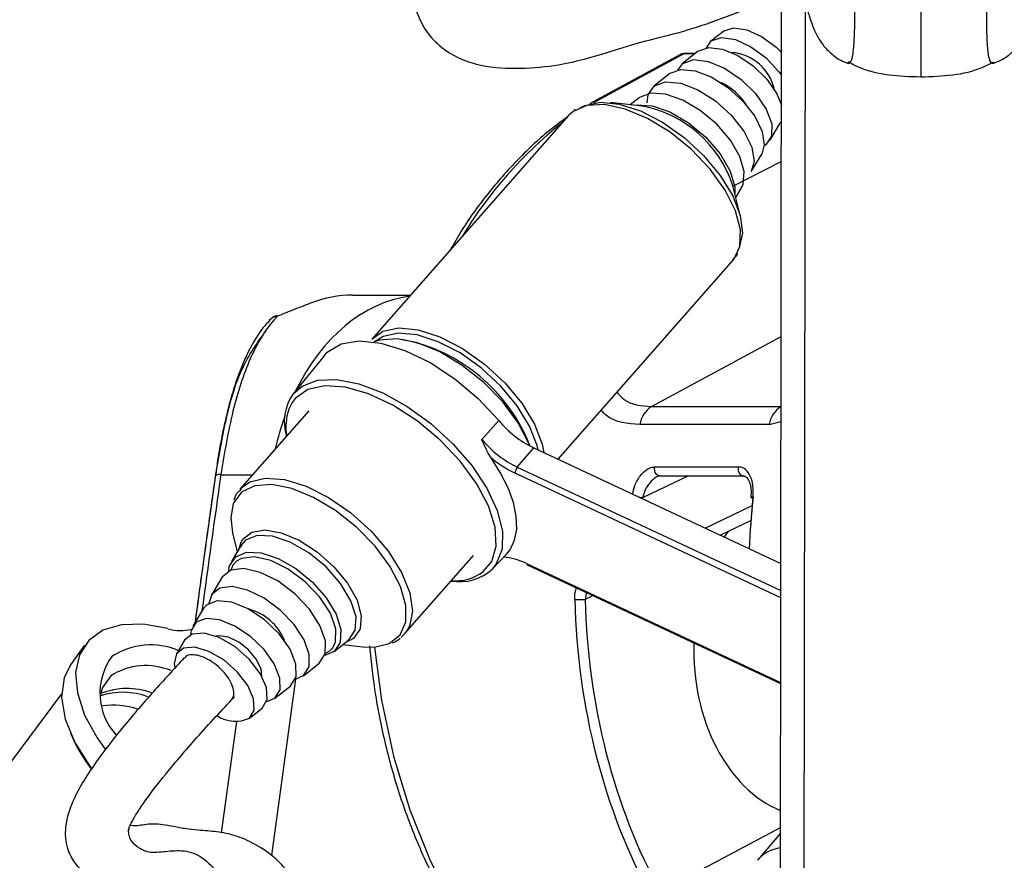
# Model space of a CAD drawing. Header units: millimetres. Extents: x 20 to 22981, y 40 to 19992.
# Tile 8 of 158: x 3953 to 4059, y 6495 to 6586. Entities that reach past the tile are written whole.
import ezdxf

# ---------------------------------------------------------------- set-up
doc = ezdxf.new("R2010")
doc.units = ezdxf.units.MM
doc.header["$LTSCALE"] = 2
doc.layers.add('COMPONENT_GEOMETRY', color=7, linetype='Continuous')
doc.styles.add('SLDTEXTSTYLE0', font='TXT', dxfattribs={"width": 0.75})
doc.dimstyles.new('SLDDIMSTYLE0', dxfattribs={"dimtxt": 100, "dimasz": 6.604, "dimexe": 0, "dimexo": 0.0625, "dimgap": 25, "dimtad": 0, "dimtih": 1, "dimtoh": 1, "dimdec": 0, "dimrnd": 1e-09, "dimzin": 12, "dimdsep": 46, "dimtxsty": 'SLDTEXTSTYLE0', "dimsah": 1, "dimcen": 0.09, "dimadec": 0, "dimazin": 3, "dimtfac": 1, "dimtdec": 0, "dimtofl": 0, "dimtmove": 0, "dimatfit": 3, "dimfxl": 1, "dimfrac": 2, "dimtolj": 1, "dimtzin": 12, "dimarcsym": 0})

# ---------------------------------------------------------------- blocks, each defined once
blk = doc.blocks.new('_D_4')
at = {"layer": 'COMPONENT_GEOMETRY', "color": 7}
for p, q in [((6638.52, 7959.49), (995.17, 7959.49)), ((1001.52, 7959.49), (1001.52, 5203.33)), ((801.45, 5183.02), (770.98, 5183.02)), ((770.98, 5183.02), (770.98, 5024.27)), ((1201.59, 5183.02), (1232.06, 5183.02)), ((1232.06, 5183.02), (1232.06, 5024.27)), ((770.98, 5024.27), (801.45, 5024.27)), ((1232.06, 5024.27), (1201.59, 5024.27)), ((1001.52, 2118.49), (1001.52, 4874.65)), ((6578.75, 2118.49), (995.17, 2118.49))]:
    blk.add_line(p, q, dxfattribs=at)
for points in [[(1001.52, 7959.49), (1000.51, 7952.89), (1002.54, 7952.89)], [(1001.52, 2118.49), (1002.54, 2125.1), (1000.51, 2125.1)]]:
    blk.add_solid(points, dxfattribs=at)
at = {"layer": 'COMPONENT_GEOMETRY', "color": 7, "char_height": 100, "attachment_point": 1, "style": 'SLDTEXTSTYLE0'}
for s, insert in [('9\'6.98"', (801.45, 5153.18)), ('2921mm', (728.74, 5003.56))]:
    blk.add_mtext(s, dxfattribs=dict(at, insert=insert))

msp = doc.modelspace()

# ---------------------------------------------------------------- linework, layer by layer
at = {"color": 7, "linetype": 'Continuous', "lineweight": 25}
for p, q in [((4034.91, 6446.56), (4035.12, 6603.46)), ((4028.87, 6584.52), (4027.5, 6583.45)), ((4026.14, 6582.37), (4024.43, 6581.03)), ((4024.14, 6581.97), (4014.42, 6576.7)), ((4025.81, 6582.12), (4024.74, 6582.12)), ((4023.06, 6579.95), (4021.36, 6578.61)), ((4019.76, 6577.35), (4018.81, 6576.6)), ((4012.89, 6576.07), (4012.77, 6576)), ((4020.11, 6576.45), (4016.7, 6576.84)), ((4012.16, 6575.45), (3991, 6551.36)), ((4012.65, 6575.89), (4012.16, 6575.45)), ((4033.85, 6572.75), (4034.96, 6574.62)), ((4035.07, 6574.84), (4034.96, 6574.62)), ((4031.84, 6569.4), (4032.96, 6571.26)), ((4030.68, 6564.55), (4029.87, 6567.88)), ((4030.18, 6566.61), (4030.8, 6567.65)), ((4011.04, 6538.41), (4029.89, 6559.87)), ((3988.93, 6556.09), (3995.16, 6556.09)), ((3985.84, 6549.57), (3982.52, 6545.47)), ((3984.21, 6543.63), (3976.79, 6535.18)), ((4021.11, 6544.08), (4035.04, 6544.08)), ((4002.84, 6540.54), (4004.67, 6542.57)), ((4033.77, 6542.17), (4019.84, 6542.17)), ((4006.65, 6537.55), (4008.42, 6539.64)), ((4008.42, 6539.64), (4035.01, 6527.17)), ((4021.43, 6537.58), (4030.46, 6537.58)), ((4021.99, 6536.61), (4031.01, 6536.61)), ((4028.49, 6530.23), (4031.8, 6531.81)), ((3976, 6530.5), (3976.5, 6528.44)), ((3976.71, 6528.79), (3976.92, 6529.49)), ((3976.92, 6529.15), (3975.88, 6527.4)), ((3976.88, 6528.99), (3976.98, 6529.14)), ((3994.52, 6519.61), (4001.94, 6528.05)), ((4003.98, 6526.62), (4005.48, 6528.19)), ((4007.72, 6527.05), (4035, 6514.26)), ((3974.84, 6525.66), (3973.72, 6523.79)), ((3972.83, 6522.3), (3971.72, 6520.43)), ((3994.7, 6519.84), (3994.13, 6519.23)), ((3970.83, 6518.94), (3969.94, 6517.45)), ((3986.92, 6517.7), (3988.52, 6518.96)), ((3988.83, 6518.99), (3988.19, 6518.7)), ((3988.52, 6518.97), (3988.39, 6518.89)), ((3960.05, 6518.37), (3958.56, 6516.28)), ((3987.87, 6518.46), (3989.98, 6518.22)), ((3983.62, 6515.1), (3985.32, 6516.45)), ((3980.54, 6512.68), (3982.25, 6514.02)), ((3957.59, 6513.14), (3944.59, 6495.78)), ((3977.81, 6510.53), (3979.18, 6511.6)), ((4034.98, 6498.14), (4032.54, 6495.25))]:
    msp.add_line(p, q, dxfattribs=at)
at = {"color": 8, "linetype": 'Continuous', "lineweight": 25}
for p, q in [((4037.47, 6441.74), (4037.67, 6587.84)), ((4024.59, 6582.08), (4014.84, 6576.8)), ((4025.76, 6582.08), (4024.59, 6582.08)), ((4029.87, 6567.84), (4035.07, 6570.5)), ((4021.11, 6544.08), (4035.05, 6551.63)), ((3982.41, 6544.54), (3982.04, 6543.81)), ((4035.04, 6544.08), (4035.04, 6544.08)), ((4033.77, 6542.17), (4035.04, 6542.47)), ((3974.73, 6536.75), (3978.17, 6536.75)), ((4035.01, 6523.5), (4006.42, 6536.91)), ((4006.65, 6537.55), (4035.01, 6524.26)), ((4025.09, 6536.61), (4020.12, 6534.24)), ((4026.86, 6530.99), (4031.93, 6533.42)), ((4007.65, 6527.17), (4035, 6514.35)), ((4014.09, 6524.06), (4013.96, 6523.32)), ((4014.81, 6523.72), (4013.96, 6523.32)), ((3989.04, 6519.13), (3988.83, 6518.99)), ((3985.98, 6517.49), (3986.45, 6517.76)), ((3986.45, 6517.76), (3986.77, 6518.09)), ((3982.77, 6514.72), (3980.17, 6495.73)), ((3974.8, 6498.17), (3976.44, 6510.17)), ((4022.03, 6491.87), (4034.98, 6498.76))]:
    msp.add_line(p, q, dxfattribs=at)
at = {"color": 7, "linetype": 'Continuous', "lineweight": 25, "flags": 128}
for points in [[(4028.9, 6584.55), (4029.95, 6584.89), (4031.35, 6584.68), (4032.93, 6583.96), (4034.47, 6582.82), (4035.06, 6582.25)], [(4027.01, 6582.74), (4027.54, 6583.48), (4028.65, 6583.83), (4030.14, 6583.61), (4031.81, 6582.85), (4033.45, 6581.64), (4034.82, 6580.16), (4035.09, 6579.78)], [(4026.18, 6582.41), (4027.27, 6582.77), (4028.73, 6582.6), (4030.39, 6581.91), (4032.05, 6580.78), (4033.51, 6579.35), (4034.58, 6577.79), (4035.08, 6576.57)], [(4023.92, 6580.34), (4024.47, 6581.06), (4025.64, 6581.46), (4027.2, 6581.27), (4028.97, 6580.53), (4030.74, 6579.33), (4032.29, 6577.8), (4033.44, 6576.14), (4034.05, 6574.54), (4034.03, 6573.2), (4033.41, 6572.27), (4033.23, 6572.16)], [(4024.74, 6582.12), (4024.67, 6582.11), (4024.59, 6582.08)], [(4023.11, 6579.99), (4024.26, 6580.39), (4025.79, 6580.26), (4027.54, 6579.59), (4029.32, 6578.46), (4030.93, 6577), (4032.21, 6575.37), (4033, 6573.73), (4033.24, 6572.27), (4032.96, 6571.26)], [(4020.62, 6576.8), (4020.73, 6577.69), (4021.41, 6578.65)], [(4021.41, 6578.65), (4022.62, 6579.08), (4024.25, 6578.93), (4026.1, 6578.22), (4027.98, 6577.03), (4029.69, 6575.48), (4031.05, 6573.75), (4031.89, 6572.02), (4032.14, 6570.47), (4031.84, 6569.4)], [(4030.8, 6567.65), (4030.98, 6568.04), (4031.09, 6569.4), (4030.61, 6571.04), (4029.59, 6572.79), (4028.12, 6574.49), (4026.35, 6575.98), (4024.46, 6577.09), (4022.62, 6577.73), (4021.02, 6577.84), (4019.82, 6577.39), (4019.76, 6577.35)], [(4029.89, 6559.87), (4029.95, 6559.94), (4030.62, 6561.33), (4030.68, 6563.11), (4030.14, 6565.18), (4029.03, 6567.41), (4027.41, 6569.65), (4025.39, 6571.77), (4023.1, 6573.63), (4020.68, 6575.11), (4018.28, 6576.13), (4016.05, 6576.61), (4014.13, 6576.53), (4012.65, 6575.89)], [(4013.41, 6576.25), (4013.93, 6576.53), (4015.6, 6576.88), (4017.63, 6576.68), (4019.91, 6575.94), (4022.28, 6574.72), (4024.6, 6573.07), (4026.71, 6571.12), (4028.5, 6568.98), (4029.84, 6566.78), (4030.65, 6564.67), (4030.89, 6562.77), (4030.53, 6561.21), (4030.49, 6561.14)], [(3980.83, 6553.82), (3980.74, 6553.88), (3980.72, 6553.88)], [(3979.85, 6553.24), (3979.89, 6553.29), (3979.95, 6553.36)], [(3991, 6551.36), (3992.18, 6552.2), (3993.89, 6552.56), (3995.98, 6552.36), (3998.31, 6551.6), (4000.74, 6550.34), (4003.12, 6548.66), (4005.29, 6546.66), (4007.12, 6544.46), (4008.5, 6542.21), (4009.33, 6540.04), (4009.51, 6539.13)], [(4008.89, 6539.42), (4008.78, 6539.9), (4007.98, 6541.99), (4006.65, 6544.17), (4004.88, 6546.29), (4002.78, 6548.23), (4000.48, 6549.86), (3998.14, 6551.07), (3995.88, 6551.8), (3993.86, 6552), (3992.21, 6551.65), (3991.28, 6551.05)], [(3985.84, 6549.57), (3986.19, 6549.95), (3987.68, 6550.83), (3989.64, 6551.16), (3991.97, 6550.93), (3994.55, 6550.13), (3997.25, 6548.82), (3999.93, 6547.06), (4002.45, 6544.94), (4004.67, 6542.57)], [(4007.99, 6539.85), (4007.89, 6540.12), (4006.73, 6542.35), (4005.08, 6544.59), (4003.03, 6546.69), (4000.73, 6548.52), (3998.3, 6549.97), (3995.91, 6550.94), (3993.7, 6551.38), (3991.82, 6551.25), (3991.21, 6551.06)], [(4002.99, 6526.32), (4003.89, 6527.39), (4004.38, 6529.06), (4004.27, 6531.09), (4003.55, 6533.38), (4002.27, 6535.8), (4000.5, 6538.22), (3998.32, 6540.52), (3995.86, 6542.56), (3993.25, 6544.24), (3990.63, 6545.47), (3988.14, 6546.18), (3985.92, 6546.33), (3984.09, 6545.92), (3982.73, 6544.96), (3982.41, 6544.54)], [(4005.48, 6528.19), (4005.87, 6528.67), (4006.36, 6529.69), (4006.59, 6530.9), (4006.54, 6532.27), (4006.23, 6533.77), (4005.65, 6535.35), (4004.82, 6537), (4003.76, 6538.66)], [(3976.05, 6533.62), (3975.79, 6532.14), (3976, 6530.5)], [(3976.33, 6527.92), (3977.5, 6528.4), (3979.08, 6528.33), (3980.91, 6527.72), (3982.8, 6526.63), (3984.59, 6525.17), (3986.08, 6523.48), (3987.14, 6521.72), (3987.65, 6520.07), (3987.58, 6518.69), (3986.93, 6517.71), (3985.91, 6517.26)], [(3975.57, 6526.34), (3975.68, 6526.94), (3976.33, 6527.92)], [(3986.77, 6518.09), (3987.09, 6518.75), (3987.11, 6520.15), (3986.52, 6521.82), (3985.38, 6523.57), (3983.81, 6525.22), (3981.99, 6526.58), (3980.1, 6527.51), (3978.36, 6527.9), (3976.95, 6527.73), (3976.43, 6527.43)], [(3985.33, 6516.45), (3985.97, 6517.44), (3986, 6518.85), (3985.4, 6520.52), (3984.26, 6522.28), (3982.68, 6523.93), (3980.85, 6525.3), (3978.96, 6526.23), (3977.21, 6526.63), (3975.8, 6526.45), (3974.87, 6525.71), (3974.84, 6525.66)], [(3982.77, 6514.72), (3983.62, 6515.11), (3984.23, 6516.04), (3984.25, 6517.37), (3983.69, 6518.95), (3982.61, 6520.61), (3981.13, 6522.16), (3979.4, 6523.45), (3977.61, 6524.33), (3975.96, 6524.71), (3974.63, 6524.54), (3973.76, 6523.84), (3973.45, 6522.89)], [(3982.26, 6514.03), (3982.85, 6514.98), (3982.82, 6516.34), (3982.18, 6517.95), (3981.01, 6519.61), (3979.44, 6521.12), (3977.66, 6522.31), (3975.9, 6523.01), (3974.35, 6523.16), (3973.22, 6522.74), (3972.83, 6522.3)], [(3979.67, 6512.31), (3980.55, 6512.69), (3981.11, 6513.58), (3981.08, 6514.85), (3980.48, 6516.36), (3979.38, 6517.92), (3977.91, 6519.33), (3976.25, 6520.44), (3974.59, 6521.1), (3973.14, 6521.25), (3972.08, 6520.85), (3971.53, 6519.95), (3971.47, 6519.52)], [(3969.03, 6520.17), (3966.4, 6520.64), (3964.03, 6520.58), (3962.03, 6519.99), (3960.5, 6518.9), (3959.5, 6517.36), (3959.09, 6515.45), (3959.28, 6513.24), (3960.06, 6510.86), (3961.4, 6508.41), (3962.27, 6507.18)], [(3979.19, 6511.61), (3979.72, 6512.52), (3979.65, 6513.82), (3978.97, 6515.35), (3977.78, 6516.89), (3976.23, 6518.24), (3974.55, 6519.22), (3972.95, 6519.69), (3971.65, 6519.59), (3970.83, 6518.94)], [(3979.15, 6515.03), (3979.06, 6515.85), (3978.55, 6516.87), (3977.7, 6517.87), (3976.65, 6518.71), (3975.54, 6519.24), (3974.55, 6519.4), (3974.23, 6519.36)], [(3977.82, 6510.53), (3978.33, 6511.39), (3978.26, 6512.62), (3977.62, 6514.06), (3976.49, 6515.52), (3975.04, 6516.79), (3973.45, 6517.71), (3971.94, 6518.16), (3970.71, 6518.06), (3969.94, 6517.45), (3969.71, 6516.39), (3969.76, 6516.02)], [(3989.98, 6518.22), (3991.24, 6518.18), (3992.85, 6518.57)], [(3958.56, 6516.28), (3957.86, 6514.86), (3957.59, 6512.78), (3957.98, 6510.42), (3959.01, 6507.91), (3960.62, 6505.36), (3960.8, 6505.14)], [(3962.89, 6515.09), (3961.99, 6513.81), (3961.75, 6512.94)]]:
    msp.add_lwpolyline(points, dxfattribs=at)
at = {"color": 8, "linetype": 'Continuous', "lineweight": 25, "flags": 128}
for points in [[(4019.2, 6576.55), (4019.48, 6576.6), (4021.16, 6576.49), (4023.09, 6575.82), (4025.08, 6574.65), (4026.94, 6573.09), (4028.48, 6571.3), (4029.56, 6569.46), (4030.06, 6567.74), (4030.08, 6566.99)], [(3982.52, 6545.47), (3983.47, 6546.3), (3985.14, 6546.93), (3987.21, 6547.01), (3989.59, 6546.54), (3992.16, 6545.56), (3994.8, 6544.11), (3997.35, 6542.25), (3999.71, 6540.09), (4001.75, 6537.73), (4003.37, 6535.3), (4004.48, 6532.91), (4005.04, 6530.67), (4005.01, 6528.72), (4004.39, 6527.14), (4003.98, 6526.62)], [(4021.99, 6536.61), (4021.87, 6536.62), (4021.73, 6536.69), (4021.61, 6536.81), (4021.51, 6536.97), (4021.45, 6537.16), (4021.42, 6537.37), (4021.43, 6537.58)], [(4031.01, 6536.61), (4030.9, 6536.62), (4030.76, 6536.69), (4030.64, 6536.81), (4030.54, 6536.97), (4030.48, 6537.16), (4030.45, 6537.37), (4030.46, 6537.58)], [(3976.84, 6535.25), (3977.84, 6535.97), (3979.52, 6536.37), (3981.58, 6536.22), (3983.9, 6535.51), (3986.33, 6534.28), (3988.71, 6532.63), (3990.91, 6530.65), (3992.77, 6528.46), (3994.19, 6526.21), (3995.07, 6524.03), (3995.36, 6522.06), (3995.04, 6520.43), (3994.7, 6519.84)], [(3992.85, 6518.57), (3992.87, 6518.58), (3994.03, 6519.5), (3994.63, 6520.89), (3994.65, 6522.66), (3994.07, 6524.7), (3992.94, 6526.88), (3991.33, 6529.06), (3989.34, 6531.11), (3987.09, 6532.9), (3984.72, 6534.31), (3982.39, 6535.26), (3980.23, 6535.68), (3978.4, 6535.56), (3976.99, 6534.9), (3976.99, 6534.9)], [(3976.99, 6534.9), (3976.1, 6533.73), (3976.05, 6533.62)], [(4031.8, 6534.33), (4031.8, 6534.33), (4031.81, 6534.34), (4031.86, 6534.36), (4031.93, 6534.36), (4032.03, 6534.37)], [(3976.92, 6529.49), (3977.09, 6529.79), (3978.05, 6530.56), (3979.48, 6530.8), (3981.24, 6530.5), (3983.18, 6529.69), (3985.13, 6528.42), (3986.91, 6526.83), (3988.38, 6525.05), (3989.39, 6523.23), (3989.85, 6521.54), (3989.73, 6520.14), (3989.04, 6519.13), (3989.04, 6519.13)], [(3988.52, 6518.97), (3989.21, 6520), (3989.29, 6521.45), (3988.74, 6523.18), (3987.63, 6525.03), (3986.07, 6526.81), (3984.2, 6528.34), (3982.2, 6529.48), (3980.28, 6530.12), (3978.63, 6530.19), (3977.4, 6529.69), (3976.92, 6529.15)], [(3976.43, 6527.43), (3976.03, 6526.99), (3975.79, 6526.44)], [(3991.29, 6518.19), (3992.04, 6512.47), (3993.32, 6506.44), (3995.08, 6500.65), (3997.28, 6495.18), (3999.9, 6490.09), (4002.91, 6485.45), (4006.27, 6481.32), (4009.94, 6477.74), (4013.87, 6474.77), (4016.27, 6473.33)]]:
    msp.add_lwpolyline(points, dxfattribs=at)
at = {"color": 7, "linetype": 'Continuous', "lineweight": 25}
for centre, radius, start, end in [((4029.36, 6577.15), 5.09, 11.9387, 85.4609), ((4025.93, 6573.24), 6.33, 32.1968, 65.2027), ((4017.69, 6563.86), 12.82, 18.2649, 79.1347), ((3988.92, 6543.73), 12.36, 89.9857, 111.0192), ((3981.43, 6552.01), 2, 110.6692, 137.0244), ((3990.7, 6533.03), 18.63, 21.3908, 79.1671), ((3986.95, 6542.41), 5.39, 145.3843, 196.5454), ((3987.38, 6541.95), 5.65, 160.8614, 190.589), ((4022.61, 6541.71), 2.81, 122.3857, 170.5628), ((4036.54, 6541.71), 2.81, 122.3857, 170.5628), ((4013.33, 6549.77), 11.26, 219.7231, 244.1112), ((4011.66, 6547.86), 11.46, 219.7231, 244.1112), ((4011.54, 6547.6), 11.86, 228.9629, 244.3969), ((4007.38, 6536.92), 0.959, 139.1813, 180.8797), ((4032.03, 6534.59), 0.355, 228.5005, 267.686), ((4004.7, 6521.27), 6.6, 63.4421, 86.317), ((4000.42, 6530.47), 5.25, 260.1433, 312.7261), ((4012.89, 6543.76), 20.47, 269.8484, 272.9893), ((3976.28, 6516.72), 5.73, 22.4194, 74.9801), ((3970.38, 6524.4), 4.45, 252.3, 285.5957), ((3967.19, 6510.73), 7.68, 67.2589, 123.0065), ((3968.42, 6513.22), 6.71, 143.8634, 222.3956), ((3966.66, 6509.19), 7, 67.1961, 122.616), ((3963.08, 6502.86), 9.06, 72.5382, 97.0103), ((3976.3, 6513.76), 3.57, 236.9403, 295.3096), ((3974.47, 6515.52), 17.25, 202.7178, 217.3464)]:
    msp.add_arc(centre, radius, start, end, dxfattribs=at)
at = {"color": 8, "linetype": 'Continuous', "lineweight": 25}
for centre, radius, start, end in [((4040.17, 6538.59), 46.09, 128.5899, 148.8096), ((3981.04, 6552.36), 1.48, 98.2236, 137.4122), ((3974.58, 6535.92), 0.849, 79.6285, 121.212), ((4019.09, 6529.44), 4.91, 77.8566, 81.3131), ((4000, 6530.29), 4.97, 264.8796, 307.05), ((4007.79, 6527.17), 0.146, 178.7904, 239.7285), ((3964.66, 6506.24), 7.48, 69.5021, 112.6451), ((3964.14, 6505.36), 7.95, 69.9217, 107.4199), ((4035.44, 6492.71), 3.86, 96.9832, 139.2988)]:
    msp.add_arc(centre, radius, start, end, dxfattribs=at)
at = {"color": 7, "linetype": 'Continuous', "lineweight": 25}
for centre, major_axis, ratio, start_param, end_param in [((4025.08, 6580.2), (-0.93, 1.77), 0.663275, 5.949734, 6.293418), ((4069.97, 6525.56), (-0.45, 55.2), 0.695482, 1.407304, 1.507162), ((4038.72, 6518.05), (0.16, 18.2), 0.718681, 0.811836, 0.858991), ((4053.05, 6525.57), (0.48, 56), 0.718516, 1.617665, 2.233375), ((4053.6, 6525.56), (0.48, 55.2), 0.718681, 1.617759, 2.233469), ((4038.72, 6518.05), (0.16, 18.2), 0.718681, 1.544863, 2.863537)]:
    msp.add_ellipse(centre, major_axis=major_axis, ratio=ratio, start_param=start_param, end_param=end_param, dxfattribs=at)
at = {"color": 8, "linetype": 'Continuous', "lineweight": 25}
for centre, major_axis, ratio, start_param, end_param in [((3996.75, 6532.09), (-0.12, 24), 0.707093, 0.092148, 0.960361), ((3996.75, 6532.09), (-0.12, 24), 0.707093, 1.092878, 1.253134), ((4018.54, 6533.1), (54.8, 386.22), 0.112522, 1.577296, 1.615348), ((4070.54, 6525.57), (-0.45, 56), 0.695649, 1.407381, 1.508222)]:
    msp.add_ellipse(centre, major_axis=major_axis, ratio=ratio, start_param=start_param, end_param=end_param, dxfattribs=at)
for points, knots in [([(4042.23, 6581.08), (4042.27, 6581.07), (4042.37, 6581.03), (4042.5, 6581.13), (4042.63, 6581.37), (4042.73, 6581.71), (4042.82, 6582.23), (4042.89, 6582.84), (4042.94, 6583.71), (4042.97, 6584.54), (4042.99, 6585.55), (4042.99, 6586.73), (4043, 6588.06), (4042.99, 6589.61), (4042.97, 6591.26), (4042.93, 6592.81), (4042.88, 6594.64), (4042.81, 6596.3), (4042.73, 6598), (4042.65, 6599.34), (4042.53, 6601.19), (4042.37, 6603.43), (4042.17, 6606.03), (4041.93, 6608.74), (4041.73, 6610.9), (4041.6, 6612.16), (4041.56, 6612.47)], [0, 0, 0, 0, 0.038222, 0.090608, 0.13556, 0.180766, 0.207753, 0.262368, 0.290146, 0.321738, 0.353992, 0.381668, 0.414283, 0.448035, 0.482634, 0.518081, 0.54465, 0.598559, 0.625857, 0.658017, 0.690278, 0.755322, 0.821684, 0.888306, 0.972634, 1, 1, 1, 1]), ([(4050.13, 6612.47), (4050.13, 6611.72), (4050.12, 6610.21), (4050.12, 6607.86), (4050.12, 6605.44), (4050.11, 6602.92), (4050.11, 6600.72), (4050.11, 6598.89), (4050.11, 6597.27), (4050.1, 6595.36), (4050.1, 6593.54), (4050.1, 6591.68), (4050.1, 6590.19), (4050.1, 6588.55), (4050.09, 6587.15), (4050.09, 6585.71), (4050.09, 6584.42), (4050.09, 6583.02), (4050.09, 6581.9), (4050.09, 6581.03), (4050.08, 6580.46), (4050.08, 6580.04), (4050.08, 6579.76), (4050.08, 6579.6), (4050.08, 6579.56), (4050.08, 6579.61), (4050.08, 6579.62)], [0, 0, 0, 0, 0.058892, 0.118116, 0.176267, 0.234606, 0.293797, 0.323605, 0.353495, 0.397248, 0.441537, 0.46353, 0.508014, 0.530634, 0.563286, 0.596889, 0.629541, 0.663013, 0.723605, 0.760737, 0.803372, 0.846347, 0.890082, 0.933982, 0.992651, 1, 1, 1, 1]), ([(4057.94, 6581.06), (4057.9, 6581.05), (4057.81, 6581.01), (4057.67, 6581.11), (4057.54, 6581.35), (4057.42, 6581.77), (4057.33, 6582.35), (4057.27, 6583.03), (4057.24, 6583.69), (4057.21, 6584.53), (4057.19, 6585.53), (4057.19, 6586.71), (4057.19, 6588.04), (4057.2, 6589.59), (4057.23, 6591.24), (4057.27, 6592.79), (4057.33, 6594.62), (4057.4, 6596.28), (4057.49, 6597.98), (4057.57, 6599.32), (4057.69, 6601.16), (4057.86, 6603.41), (4058.07, 6606.01), (4058.32, 6608.72), (4058.52, 6610.88), (4058.66, 6612.15), (4058.69, 6612.47)], [0, 0, 0, 0, 0.0383332, 0.0906759, 0.1355905, 0.180759, 0.234921, 0.2623042, 0.2900596, 0.3216254, 0.3538525, 0.3815057, 0.4140934, 0.4478171, 0.4823881, 0.5178057, 0.5443529, 0.5982163, 0.6254917, 0.657625, 0.6898598, 0.7548502, 0.8211572, 0.8877232, 0.9719819, 1, 1, 1, 1]), ([(4017.38, 6545.63), (4017.62, 6545.36), (4018.51, 6544.29), (4020, 6544.17), (4021.11, 6544.08)], [0, 0, 0, 0, 0.259391, 1, 1, 1, 1]), ([(4019.84, 6542.17), (4018.53, 6542.25), (4016.92, 6542.36), (4015.87, 6543.49), (4015.68, 6543.69)], [0, 0, 0, 0, 0.817904, 1, 1, 1, 1]), ([(4019.07, 6534.65), (4019.13, 6534.95), (4019.27, 6535.66), (4019.82, 6536.62), (4020.54, 6537.34), (4021.11, 6537.57), (4021.39, 6537.58), (4021.43, 6537.58)], [0, 0, 0, 0, 0.209444, 0.482317, 0.738814, 0.957823, 1, 1, 1, 1]), ([(3971.99, 6520.88), (3972.47, 6524.44), (3973.19, 6529.68), (3973.93, 6534.91), (3974.17, 6536.59)], [0, 0, 0, 0, 0.680012, 1, 1, 1, 1]), ([(4021.65, 6536.51), (4021.61, 6536.49), (4021.36, 6536.35), (4020.9, 6535.92), (4020.39, 6535.14), (4020.21, 6534.54), (4020.12, 6534.24)], [0, 0, 0, 0, 0.052685, 0.34838, 0.672335, 1, 1, 1, 1]), ([(4012.83, 6523.29), (4012.84, 6523.65), (4012.84, 6524.1), (4013, 6524.48), (4013.03, 6524.56)], [0, 0, 0, 0, 0.789497, 1, 1, 1, 1]), ([(3964.82, 6498.6), (3964.82, 6498.6), (3964.75, 6498.38), (3964.78, 6498), (3964.98, 6497.28), (3965.68, 6496.69), (3966.88, 6495.99), (3968.57, 6496.15), (3970.55, 6496.36), (3972.57, 6495.85), (3974.21, 6494.04), (3975.95, 6492.59), (3977.73, 6492.09), (3979.2, 6491.15), (3980.3, 6490.02), (3981.05, 6488.34), (3981.09, 6487.02), (3981.11, 6486.35)], [0, 0, 0, 0, 0.0002102, 0.0193509, 0.0446137, 0.1074893, 0.1759234, 0.2705824, 0.3708277, 0.4760433, 0.582173, 0.6848533, 0.7793318, 0.8450999, 0.9031821, 0.9504801, 1, 1, 1, 1])]:
    msp.add_open_spline(points, degree=3, knots=knots, dxfattribs=at)
at = {"color": 7, "linetype": 'Continuous', "lineweight": 25}
for points, knots in [([(4035.71, 6599.82), (4035.81, 6599.09), (4036.1, 6596.79), (4036.59, 6593.49), (4037.19, 6589.9), (4037.72, 6587.42), (4038.16, 6585.86), (4038.51, 6584.88), (4038.9, 6584.03), (4039.51, 6583.06), (4040.46, 6582.06), (4041.43, 6581.33), (4042.1, 6581.14), (4042.24, 6581.1)], [0, 0, 0, 0, 0.093372, 0.293786, 0.480966, 0.679982, 0.780333, 0.837503, 0.883801, 0.919111, 0.954307, 0.991015, 1, 1, 1, 1]), ([(4057.93, 6581.09), (4058.22, 6581.19), (4058.97, 6581.46), (4059.91, 6582.22), (4060.72, 6583.11), (4061.25, 6583.95), (4061.62, 6584.73), (4061.94, 6585.57), (4062.32, 6586.82), (4062.82, 6588.95), (4063.41, 6592.19), (4063.93, 6595.55), (4064.25, 6597.84), (4064.35, 6598.65)], [0, 0, 0, 0, 0.0208596, 0.0550128, 0.0878655, 0.1224308, 0.1628003, 0.2168795, 0.2992568, 0.4652993, 0.6819705, 0.888082, 1, 1, 1, 1]), ([(3995.67, 6586.99), (3995.94, 6586.29), (3996.5, 6584.86), (3998.01, 6583.07), (3999.96, 6581.73), (4002.8, 6580.69), (4006.44, 6580.42), (4010.99, 6580.76), (4015.32, 6581.86), (4019.54, 6583.31), (4023.57, 6584.19), (4027.85, 6585.56), (4031.39, 6586.96), (4033.97, 6587.87), (4034.94, 6588.13), (4035.1, 6588.17)], [0, 0, 0, 0, 0.0542842, 0.1116901, 0.1689246, 0.2227515, 0.3219158, 0.4159648, 0.5350592, 0.6229391, 0.7190691, 0.8135448, 0.9283559, 0.988887, 1, 1, 1, 1]), ([(4024.74, 6582.12), (4024.56, 6582.11), (4024.32, 6582.1), (4024.15, 6581.95), (4024.11, 6581.92)], [0, 0, 0, 0, 0.763887, 1, 1, 1, 1]), ([(4042.22, 6581.26), (4042.61, 6581.05), (4045, 6579.78), (4047.77, 6579.69), (4050.08, 6579.61)], [0, 0, 0, 0, 0.162063, 1, 1, 1, 1]), ([(4042.16, 6581.12), (4042.17, 6581.11), (4042.19, 6581.09), (4042.22, 6581.08), (4042.23, 6581.08)], [0, 0, 0, 0, 0.39695, 1, 1, 1, 1]), ([(4050.08, 6579.61), (4052.4, 6579.68), (4055.17, 6579.77), (4057.56, 6581.03), (4057.95, 6581.24)], [0, 0, 0, 0, 0.837937, 1, 1, 1, 1]), ([(4058.01, 6581.1), (4058, 6581.09), (4057.98, 6581.06), (4057.96, 6581.06), (4057.94, 6581.06)], [0, 0, 0, 0, 0.399429, 1, 1, 1, 1]), ([(4011.98, 6575.24), (4011.5, 6574.89), (4009.75, 6573.61), (4006.9, 6571.01), (4003.58, 6567.25), (4001.09, 6563.89), (3999.84, 6561.66), (3999.46, 6560.99)], [0, 0, 0, 0, 0.1004626, 0.3623113, 0.62469, 0.8876373, 1, 1, 1, 1]), ([(4029.81, 6559.9), (4030.02, 6560.08), (4030.27, 6560.27), (4030.36, 6560.56), (4030.37, 6560.59)], [0, 0, 0, 0, 0.899933, 1, 1, 1, 1]), ([(3984.49, 6555.27), (3983.9, 6555.04), (3982.8, 6554.61), (3981.45, 6554.07), (3980.83, 6553.82)], [0, 0, 0, 0, 0.538139, 1, 1, 1, 1]), ([(3980.83, 6553.82), (3980.76, 6553.75), (3979.65, 6552.59), (3977.85, 6549.63), (3975.91, 6543.8), (3975.12, 6539.11), (3974.73, 6536.75)], [0, 0, 0, 0, 0.024677, 0.367477, 0.682495, 1, 1, 1, 1]), ([(3980, 6553.32), (3979.81, 6553.15), (3979.05, 6552.42), (3977.97, 6550.63), (3976.73, 6547.96), (3975.76, 6544.93), (3974.98, 6541.68), (3974.46, 6538.93), (3974.23, 6537.17), (3974.15, 6536.63)], [0, 0, 0, 0, 0.05493, 0.231867, 0.418359, 0.602254, 0.759643, 0.925428, 1, 1, 1, 1]), ([(3974.17, 6536.59), (3974.53, 6538.74), (3975.25, 6543.06), (3976.96, 6548.64), (3978.66, 6550.97), (3979.58, 6552.23)], [0, 0, 0, 0, 0.313753, 0.62866, 1, 1, 1, 1]), ([(4003.76, 6538.66), (4003.6, 6538.94), (4003.26, 6539.52), (4002.99, 6540.19), (4002.84, 6540.53), (4002.84, 6540.54)], [0, 0, 0, 0, 0.472391, 0.991344, 1, 1, 1, 1]), ([(4032.03, 6534.37), (4032.05, 6534.77), (4032.08, 6535.58), (4031.79, 6536.63), (4031.28, 6537.34), (4030.78, 6537.57), (4030.51, 6537.58), (4030.46, 6537.58)], [0, 0, 0, 0, 0.256919, 0.513405, 0.754499, 0.960356, 1, 1, 1, 1]), ([(3974.14, 6536.65), (3973.85, 6534.59), (3973.11, 6529.32), (3972.39, 6524.05), (3971.96, 6520.83)], [0, 0, 0, 0, 0.389746, 1, 1, 1, 1]), ([(4021.98, 6536.62), (4021.87, 6536.59), (4021.76, 6536.57), (4021.65, 6536.51), (4021.65, 6536.51)], [0, 0, 0, 0, 0.9981273, 1, 1, 1, 1]), ([(4031.01, 6536.6), (4031.06, 6536.6), (4031.19, 6536.59), (4031.42, 6536.41), (4031.68, 6535.9), (4031.84, 6535.19), (4031.81, 6534.62), (4031.79, 6534.33)], [0, 0, 0, 0, 0.139195, 0.346851, 0.545867, 0.762051, 1, 1, 1, 1]), ([(3976.92, 6535.21), (3976.66, 6534.97), (3976.3, 6534.64), (3976.18, 6534.15), (3976.14, 6534.01)], [0, 0, 0, 0, 0.713871, 1, 1, 1, 1]), ([(3993.2, 6518.64), (3993.21, 6518.64), (3993.53, 6518.73), (3993.79, 6518.94), (3994.03, 6519.14)], [0, 0, 0, 0, 0.025961, 1, 1, 1, 1]), ([(3990.72, 6518.3), (3990.91, 6516.52), (3991.32, 6512.78), (3992.49, 6507.23), (3994.09, 6501.7), (3996.11, 6496.43), (3998.53, 6491.49), (4001.31, 6486.93), (4004.43, 6482.82), (4007.85, 6479.17), (4011.56, 6476.11), (4014.24, 6474.21), (4015.71, 6473.52), (4015.83, 6473.46)], [0, 0, 0, 0, 0.0904983, 0.1906151, 0.2907664, 0.3909575, 0.4911876, 0.5914456, 0.6916935, 0.7918782, 0.8919227, 0.9917318, 1, 1, 1, 1]), ([(3970.78, 6517.01), (3969.68, 6515.81), (3967.51, 6513.45), (3964.45, 6509.92), (3962, 6506.82), (3960.24, 6504.27), (3959.06, 6502.23), (3958.31, 6500.41), (3957.89, 6498.53), (3958.04, 6496.62), (3959.03, 6494.74), (3960.29, 6493.64), (3961.91, 6492.94), (3964.43, 6492.18), (3967.45, 6491.91), (3970.05, 6492.13), (3971.03, 6492.23), (3972.41, 6491.83), (3974.27, 6491.44), (3975.39, 6490.91), (3976.16, 6490.34), (3976.87, 6489.4), (3977.28, 6487.92), (3977.32, 6486.91), (3977.34, 6486.35)], [0, 0, 0, 0, 0.078657, 0.154625, 0.216569, 0.25594, 0.288853, 0.317898, 0.344465, 0.385221, 0.416072, 0.454405, 0.502261, 0.562058, 0.628033, 0.692323, 0.754407, 0.814575, 0.870189, 0.896149, 0.922757, 0.955881, 0.975204, 1, 1, 1, 1]), ([(3975.85, 6512.48), (3975.96, 6512.64), (3976.18, 6512.96), (3976.11, 6513.71), (3975.75, 6514.58), (3975.12, 6515.46), (3974.27, 6516.26), (3973.33, 6516.9), (3972.38, 6517.29), (3971.55, 6517.39), (3971, 6517.27), (3970.85, 6517.04), (3970.81, 6516.98)], [0, 0, 0, 0, 0.104236, 0.21277, 0.31722, 0.426014, 0.530103, 0.638184, 0.74417, 0.850689, 0.959275, 1, 1, 1, 1]), ([(3964.83, 6498.6), (3964.83, 6498.63), (3964.86, 6498.72), (3964.95, 6498.93), (3965.15, 6499.37), (3965.62, 6500.19), (3966.84, 6502.03), (3969.09, 6504.9), (3972.37, 6508.74), (3974.85, 6511.39), (3976.2, 6512.84)], [0, 0, 0, 0, 0.011179, 0.026743, 0.046017, 0.099513, 0.175961, 0.384856, 0.663568, 1, 1, 1, 1]), ([(3964.76, 6498.34), (3964.76, 6498.34), (3964.77, 6498.33), (3964.77, 6498.43), (3964.81, 6498.55), (3964.83, 6498.6)], [0, 0, 0, 0, 0.214688, 0.683148, 1, 1, 1, 1]), ([(3984.14, 6486.34), (3984.08, 6487.48), (3983.96, 6489.68), (3982.95, 6492.48), (3981.7, 6494.34), (3980.19, 6495.86), (3978.24, 6497.08), (3976.37, 6497.91), (3974.43, 6498.3), (3972.5, 6498.44), (3971.05, 6498.57), (3970.15, 6498.75), (3968.55, 6499.07), (3967.01, 6499.2), (3965.81, 6498.87), (3965.13, 6498.95), (3964.91, 6498.98)], [0, 0, 0, 0, 0.080299, 0.155315, 0.218174, 0.268202, 0.348533, 0.435571, 0.513494, 0.581108, 0.62629, 0.658497, 0.715279, 0.822806, 0.941155, 1, 1, 1, 1])]:
    msp.add_open_spline(points, degree=3, knots=knots, dxfattribs=at)

# ---------------------------------------------------------------- dimensions: what is measured, and where the dimension line sits
at = {"layer": 'COMPONENT_GEOMETRY', "color": 7}
dim = msp.add_linear_dim(base=(1001.52, 7959.49), p1=(6581.29, 2118.49), p2=(6641.06, 7959.49), angle=90, dimstyle='SLDDIMSTYLE0', dxfattribs=at)
dim.commit()
dim.dimension.update_dxf_attribs({"geometry": '_D_4', "text_midpoint": (1001.52, 5038.99), "dimtype": 160})

doc.saveas('drawing.dxf')
